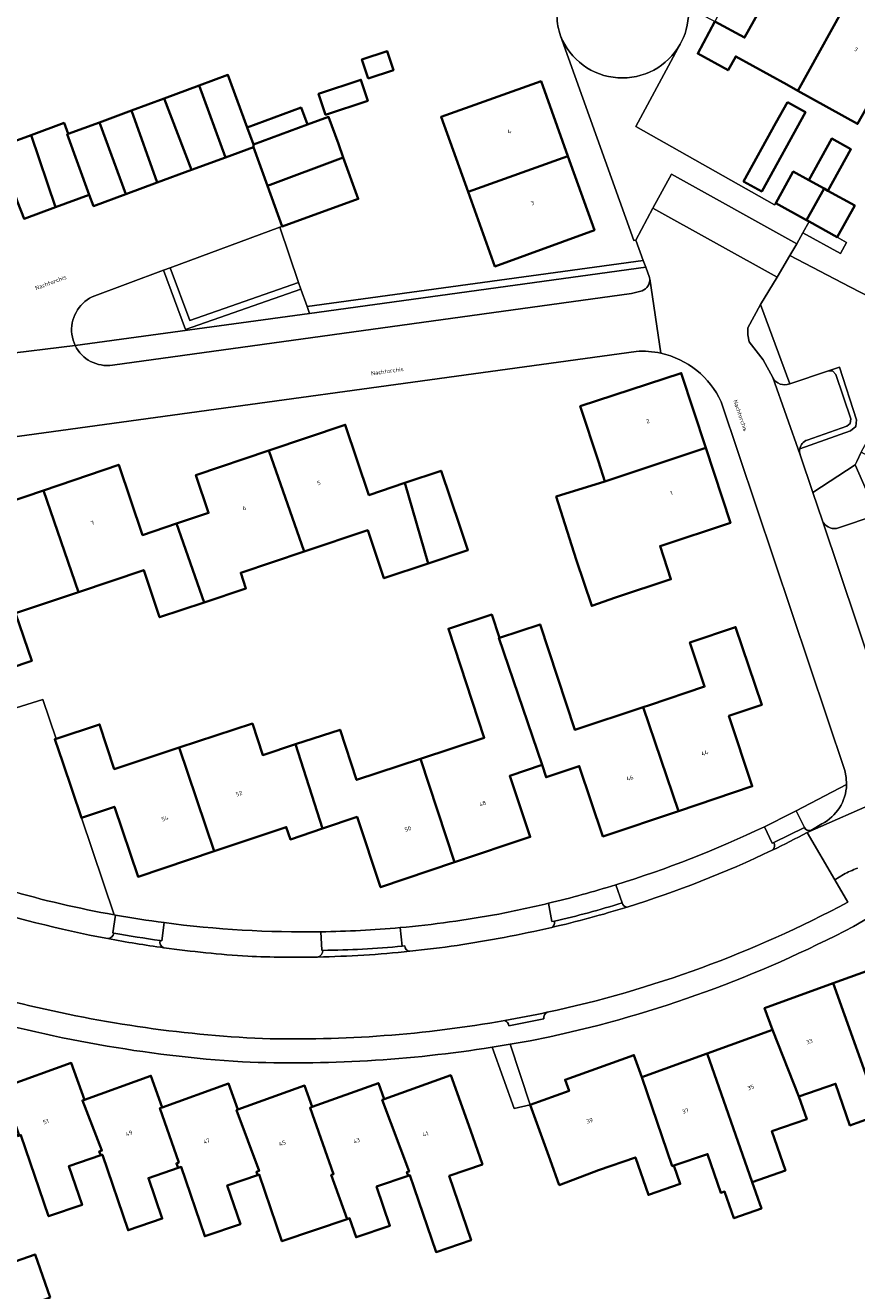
# Model space of a CAD drawing. Header units: metres. Extents: x 197700 to 204338, y 317132 to 325229.
# Tile 200 of 256: x 199468 to 199540, y 319418 to 319526. Entities that reach past the tile are written whole.
import ezdxf
from ezdxf.enums import TextEntityAlignment as Align

# ---------------------------------------------------------------- set-up
doc = ezdxf.new("R2010")
doc.units = ezdxf.units.M
for name, color, linetype, lineweight in [('B-WE-GR-BEPLANTING_CULTUUR_HEESTERS-GV', 90, 'Continuous', 18), ('B-WE-OG-BEBOUWING-GV', 7, 'Continuous', 35), ('B-WE-OG-BEBOUWING-T18', 10, 'Continuous', 18), ('B-WE-OG-TERREIN_CULTUURSCHEIDING-GV', 7, 'Continuous', 18), ('B-WE-OG-TERREIN_ERF-GV', 7, 'Continuous', 18), ('B-WE-OG-TOPOGRAFIE-T18', 10, 'Continuous', 18), ('B-WE-VH-VERHARDING_ASFALT-GV', 252, 'Continuous', 18), ('B-WE-VH-VERHARDING_BETONSTRAATSTEEN-GV', 252, 'Continuous', 18), ('B-WE-VH-VERHARDING_OPEN-GV', 252, 'Continuous', 18), ('B-WE-VH-VERHARDING_TEGEL-GV', 252, 'Continuous', 18)]:
    doc.layers.add(name, color=color, linetype=linetype, lineweight=lineweight)
doc.styles.add('NLCS-ISO-M200-T18', font='NLCS-ISO.ttf', dxfattribs={"height": 0.36})

msp = doc.modelspace()

# ---------------------------------------------------------------- linework, layer by layer
at = {"layer": 'B-WE-GR-BEPLANTING_CULTUUR_HEESTERS-GV'}
msp.add_lwpolyline([(199480.14, 319505.482), (199482.013, 319500.409), (199491.895, 319503.86), (199491.697, 319504.426), (199482.406, 319501.181), (199480.702, 319505.69)], close=True, dxfattribs=at)
for points in [[(199475.902, 319450.289), (199473.109, 319458.596), (199471.508, 319463.333), (199470.817, 319465.327), (199470.949, 319465.37), (199469.812, 319468.737), (199466.139, 319467.577), (199465.043, 319470.762), (199465.02, 319470.754), (199464.313, 319472.798), (199462.706, 319477.532), (199458.233, 319490.664), (199458.122, 319490.689), (199458.017, 319490.714)], [(199537.788, 319483.381), (199541.271, 319484.548), (199539.392, 319488.832), (199535.766, 319486.457), (199536.596, 319484.025)]]:
    msp.add_lwpolyline(points, dxfattribs=at)
for points in [[(199536.596, 319484.025, 0.3407304), (199537.788, 319483.381)], [(199466.833, 319452.41, 0.0260112), (199475.902, 319450.289)]]:
    msp.add_lwpolyline(points, format="xyb", dxfattribs=at)
at = {"layer": 'B-WE-OG-BEBOUWING-GV'}
for points in [[(199539.192, 319529.384), (199533.78, 319532.368), (199529.915, 319525.403), (199527.358, 319526.771), (199525.897, 319524.04), (199528.498, 319522.606), (199529.154, 319523.797), (199533.533, 319521.383), (199534.477, 319520.859)], [(199544.172, 319526.37), (199539.213, 319529.11), (199539.324, 319529.311), (199539.192, 319529.384), (199534.477, 319520.859), (199539.589, 319518.02), (199540.585, 319519.784), (199540.686, 319519.727), (199544.313, 319526.292)], [(199497.679, 319521.89), (199499.832, 319522.604), (199499.289, 319524.243), (199497.136, 319523.53)], [(199483.186, 319521.298), (199485.447, 319515.15), (199487.842, 319516.033), (199487.853, 319516.246), (199487.311, 319517.714), (199485.652, 319522.208)], [(199497.64, 319520.003), (199497.046, 319521.796), (199493.427, 319520.59), (199494.021, 319518.797)], [(199506.224, 319512.195), (199514.773, 319515.254), (199512.479, 319521.67), (199503.91, 319518.606)], [(199482.531, 319514.074), (199485.447, 319515.15), (199483.186, 319521.298), (199480.2, 319520.195)], [(199480.2, 319520.195), (199477.397, 319519.161), (199479.584, 319512.987), (199482.531, 319514.074)], [(199487.311, 319517.714), (199487.853, 319516.246), (199492.482, 319517.956), (199491.927, 319519.419)], [(199533.58, 319519.884), (199532.594, 319518.095), (199529.833, 319513.088), (199531.376, 319512.237), (199535.123, 319519.033)], [(199474.642, 319518.143), (199476.897, 319511.996), (199479.584, 319512.987), (199477.397, 319519.161)], [(199489.045, 319512.704), (199495.538, 319515.126), (199495.114, 319516.299), (199494.275, 319518.618), (199492.482, 319517.956), (199487.853, 319516.246), (199487.842, 319516.033)], [(199468.794, 319517.057), (199470.893, 319510.888), (199473.78, 319511.952), (199471.886, 319517.126), (199471.973, 319517.158), (199471.624, 319518.102)], [(199474.642, 319518.143), (199471.973, 319517.158), (199471.886, 319517.126), (199473.78, 319511.952), (199474.141, 319510.979), (199476.897, 319511.996)], [(199470.893, 319510.888), (199468.794, 319517.057), (199466.039, 319516.04), (199467.638, 319511.355), (199468.192, 319509.892)], [(199537.052, 319512.294), (199539.021, 319515.846), (199537.38, 319516.755), (199535.412, 319513.202), (199536.716, 319512.48)], [(199495.538, 319515.126), (199489.045, 319512.704), (199490.297, 319509.241), (199496.815, 319511.597)], [(199514.773, 319515.254), (199506.224, 319512.195), (199508.525, 319505.819), (199517.042, 319508.908)], [(199535.412, 319513.202), (199534.088, 319513.936), (199532.586, 319511.224), (199535.214, 319509.768), (199536.716, 319512.48)], [(199537.841, 319508.312), (199539.344, 319511.024), (199537.052, 319512.294), (199536.716, 319512.48), (199535.214, 319509.768), (199535.432, 319509.647)], [(199517.953, 319487.404), (199526.581, 319490.288), (199524.482, 319496.684), (199515.836, 319493.846), (199517.395, 319489.096)], [(199502.809, 319480.38), (199500.823, 319487.276), (199497.734, 319486.233), (199495.701, 319492.259), (199489.157, 319490.051), (199492.191, 319481.4), (199497.634, 319483.223), (199499.012, 319479.109)], [(199526.581, 319490.288), (199517.953, 319487.404), (199513.781, 319486.102), (199515.481, 319480.707), (199516.823, 319476.744), (199518.853, 319477.467), (199523.604, 319479.026), (199522.672, 319481.867), (199528.696, 319483.844)], [(199489.157, 319490.051), (199482.907, 319487.942), (199483.997, 319484.711), (199481.261, 319483.791), (199483.61, 319477.041), (199487.203, 319478.244), (199486.755, 319479.58), (199492.191, 319481.4)], [(199472.846, 319477.934), (199478.446, 319479.809), (199479.8, 319475.766), (199483.61, 319477.041), (199481.261, 319483.791), (199478.349, 319482.812), (199476.309, 319488.826), (199469.845, 319486.633)], [(199500.823, 319487.276), (199502.809, 319480.38), (199506.207, 319481.518), (199505.511, 319483.581), (199503.912, 319488.318)], [(199472.846, 319477.934), (199469.845, 319486.633), (199463.513, 319484.484), (199465.535, 319478.493), (199462.706, 319477.532), (199464.313, 319472.798), (199465.02, 319470.754), (199465.043, 319470.762), (199468.848, 319472.028), (199467.473, 319476.135)], [(199508.906, 319474.017), (199508.251, 319476.006), (199504.545, 319474.786), (199507.618, 319465.45), (199502.139, 319463.647), (199505.078, 319454.789), (199511.55, 319456.964), (199509.795, 319462.187), (199512.56, 319463.13), (199508.875, 319474.007)], [(199512.56, 319463.13), (199512.912, 319462.078), (199515.757, 319463.032), (199517.775, 319457.011), (199524.247, 319459.18), (199521.217, 319468.066), (199515.363, 319466.139), (199512.392, 319475.165), (199508.906, 319474.017), (199508.875, 319474.007)], [(199524.247, 319459.18), (199530.576, 319461.301), (199528.576, 319467.319), (199531.376, 319468.266), (199529.135, 319474.929), (199525.229, 319473.615), (199525.653, 319472.325), (199526.49, 319469.836), (199521.762, 319468.245), (199521.217, 319468.066)], [(199484.491, 319455.741), (199481.484, 319464.61), (199475.916, 319462.777), (199474.659, 319466.593), (199470.949, 319465.37), (199470.817, 319465.327), (199471.508, 319463.333), (199473.109, 319458.596), (199475.932, 319459.549), (199477.958, 319453.552)], [(199484.491, 319455.741), (199490.651, 319457.805), (199491.01, 319456.744), (199493.768, 319457.676), (199491.451, 319464.891), (199488.643, 319463.967), (199487.752, 319466.673), (199481.484, 319464.61)], [(199493.768, 319457.676), (199496.717, 319458.672), (199498.739, 319452.659), (199505.078, 319454.789), (199502.139, 319463.647), (199496.676, 319461.849), (199495.262, 319466.145), (199491.451, 319464.891)], [(199537.502, 319444.434), (199541.518, 319433.197), (199544.237, 319434.182), (199547.275, 319435.321), (199545.973, 319438.906), (199543.223, 319446.498)], [(199534.561, 319434.746), (199537.71, 319435.83), (199538.938, 319432.263), (199539.545, 319432.483), (199541.518, 319433.197), (199537.502, 319444.434), (199531.626, 319442.314), (199532.301, 319440.442)], [(199534.561, 319434.746), (199532.301, 319440.442), (199526.698, 319438.417), (199530.55, 319427.405), (199533.417, 319428.392), (199532.257, 319431.759), (199535.236, 319432.784)], [(199514.024, 319427.153), (199517.411, 319428.417), (199520.563, 319429.525), (199521.668, 319426.313), (199524.395, 319427.252), (199523.855, 319428.82), (199523.719, 319428.773), (199521.102, 319436.395), (199520.427, 319438.278), (199514.541, 319436.167), (199514.882, 319435.216), (199511.559, 319434.025), (199513.247, 319429.318)], [(199521.102, 319436.395), (199523.719, 319428.773), (199523.855, 319428.82), (199526.74, 319429.813), (199527.885, 319426.487), (199528.203, 319426.597), (199528.992, 319424.308), (199531.351, 319425.143), (199530.55, 319427.405), (199526.698, 319438.417)], [(199467.617, 319431.33), (199467.929, 319431.436), (199470.289, 319424.484), (199473.16, 319425.459), (199472.034, 319428.779), (199474.755, 319429.703), (199474.635, 319430.028), (199474.855, 319430.11), (199473.198, 319434.395), (199473.365, 319434.463), (199472.237, 319437.608), (199466.533, 319435.572), (199466.364, 319435.517), (199467.739, 319431.48), (199467.583, 319431.423)], [(199474.755, 319429.703), (199474.908, 319429.755), (199477.102, 319423.289), (199480.026, 319424.282), (199478.848, 319427.754), (199481.386, 319428.615), (199481.243, 319429.01), (199481.45, 319429.087), (199479.834, 319433.737), (199480.022, 319433.805), (199479.059, 319436.52), (199473.365, 319434.463), (199473.198, 319434.395), (199474.855, 319430.11), (199474.635, 319430.028)], [(199507.474, 319428.913), (199506.426, 319431.843), (199504.742, 319436.551), (199499.04, 319434.511), (199498.868, 319434.45), (199501.179, 319428.326), (199500.985, 319428.258), (199501.103, 319427.944), (199501.25, 319427.994), (199501.615, 319426.918), (199503.491, 319421.411), (199506.488, 319422.432), (199504.612, 319427.939)], [(199480.022, 319433.805), (199479.834, 319433.737), (199481.45, 319429.087), (199481.243, 319429.01), (199481.386, 319428.615), (199481.656, 319428.707), (199483.673, 319422.768), (199486.725, 319423.805), (199485.598, 319427.122), (199488.201, 319428.006), (199488.103, 319428.275), (199488.328, 319428.358), (199486.393, 319433.573), (199486.512, 319433.62), (199485.714, 319435.843)], [(199492.876, 319433.838), (199492.216, 319435.673), (199486.512, 319433.62), (199486.393, 319433.573), (199488.328, 319428.358), (199488.103, 319428.275), (199488.201, 319428.006), (199488.345, 319428.055), (199490.283, 319422.346), (199495.871, 319424.244), (199494.506, 319428.019), (199494.701, 319428.094), (199492.693, 319433.772)], [(199499.04, 319434.511), (199498.542, 319435.885), (199492.876, 319433.838), (199492.693, 319433.772), (199494.701, 319428.094), (199494.506, 319428.019), (199495.871, 319424.244), (199496.078, 319424.314), (199496.629, 319422.691), (199499.531, 319423.676), (199498.394, 319427.023), (199501.103, 319427.944), (199500.985, 319428.258), (199501.179, 319428.326), (199498.868, 319434.45)], [(199470.426, 319417.516), (199469.138, 319421.217), (199462.343, 319418.848), (199462.477, 319418.716), (199463.776, 319415.07)]]:
    msp.add_lwpolyline(points, close=True, dxfattribs=at)
at = {"layer": 'B-WE-OG-TERREIN_CULTUURSCHEIDING-GV'}
for points in [[(199534.662, 319489.692), (199535.766, 319486.457), (199539.392, 319488.832), (199539.522, 319489.107), (199539.9, 319489.904), (199541.352, 319492.55), (199542.801, 319495.177), (199544.248, 319497.799), (199545.696, 319500.421), (199544.37, 319501.164), (199541.743, 319502.614), (199538.926, 319504.071), (199533.797, 319506.753), (199532.706, 319504.883), (199531.28, 319502.54), (199533.779, 319495.761), (199537.097, 319496.871), (199538.051, 319497.19), (199539.511, 319492.676), (199539.429, 319492.11), (199538.976, 319491.735), (199534.635, 319490.195)], [(199491.895, 319503.86), (199482.013, 319500.409), (199480.14, 319505.482), (199474.014, 319503.214)], [(199472.288, 319500), (199472.387, 319499.507), (199472.561, 319499.037), (199492.648, 319501.789), (199492.438, 319502.366), (199491.895, 319503.86)], [(199534.635, 319490.195), (199538.976, 319491.735), (199539.429, 319492.11), (199539.511, 319492.676), (199538.051, 319497.19), (199537.097, 319496.871), (199537.465, 319496.843), (199537.737, 319496.558), (199539.02, 319492.77), (199538.962, 319492.372), (199538.666, 319492.127), (199535.272, 319490.947)]]:
    msp.add_lwpolyline(points, dxfattribs=at)
for points in [[(199474.014, 319503.214, 0.3154242), (199472.288, 319500)], [(199534.635, 319490.195, 0.1258617), (199534.662, 319489.692)], [(199535.272, 319490.947, 0.2596128), (199534.635, 319490.195)]]:
    msp.add_lwpolyline(points, format="xyb", dxfattribs=at)
at = {"layer": 'B-WE-OG-TERREIN_ERF-GV'}
for points in [[(199556.055, 319522.398), (199559.506, 319529.629), (199548.966, 319535.398), (199545.375, 319528.985), (199532.366, 319536.132), (199527.358, 319526.771), (199529.915, 319525.403), (199533.78, 319532.368), (199539.192, 319529.384), (199539.324, 319529.311), (199539.213, 319529.11), (199544.172, 319526.37), (199545.254, 319528.327), (199550.655, 319525.362)], [(199497.679, 319521.89), (199497.136, 319523.53), (199499.289, 319524.243), (199499.832, 319522.604)], [(199497.046, 319521.796), (199497.64, 319520.003), (199494.021, 319518.797), (199493.427, 319520.59)], [(199506.224, 319512.195), (199503.91, 319518.606), (199512.479, 319521.67), (199514.773, 319515.254), (199517.042, 319508.908), (199508.525, 319505.819)], [(199529.833, 319513.088), (199532.594, 319518.095), (199533.58, 319519.884), (199535.123, 319519.033), (199531.376, 319512.237)], [(199521.451, 319505.735), (199521.238, 319506.311), (199492.438, 319502.366), (199492.648, 319501.789)], [(199517.953, 319487.404), (199517.395, 319489.096), (199515.836, 319493.846), (199524.482, 319496.684), (199526.581, 319490.288), (199528.696, 319483.844), (199522.672, 319481.867), (199523.604, 319479.026), (199518.853, 319477.467), (199516.823, 319476.744), (199515.481, 319480.707), (199513.781, 319486.102)]]:
    msp.add_lwpolyline(points, close=True, dxfattribs=at)
for points in [[(199514.152, 319525.542, -0.0772928), (199513.834, 319527.258)], [(199525.088, 319527.96, -0.1392729), (199524.52, 319525.065)], [(199522.733, 319498.384, 0.0716653), (199520.63, 319498.537)], [(199527.903, 319494.216, 0.2359738), (199522.733, 319498.384)], [(199531.612, 319457.84, 0.0081169), (199534.325, 319459.19)], [(199518.87, 319452.858, 0.0365134), (199531.612, 319457.84)], [(199513.106, 319451.277, 0.0158337), (199518.87, 319452.858)], [(199508.853, 319450.359, 0.0115725), (199513.106, 319451.277)], [(199476.035, 319450.265, 0.0117002), (199480.19, 319449.624)], [(199500.397, 319449.197, 0.023396), (199508.853, 319450.359)], [(199480.19, 319449.624, 0.0368276), (199493.612, 319448.84)], [(199493.612, 319448.84, 0.0186738), (199500.397, 319449.197)], [(199539.237, 319449.303, -0.0680689), (199513.236, 319439.851)], [(199486.892, 319437.696, -0.0550962), (199462.425, 319442.03)], [(199508.278, 319438.952, -0.0489998), (199486.892, 319437.696)]]:
    msp.add_lwpolyline(points, format="xyb", dxfattribs=at)
for points in [[(199539.589, 319518.02), (199534.477, 319520.859), (199533.533, 319521.383), (199529.154, 319523.797), (199528.498, 319522.606), (199525.897, 319524.04), (199527.358, 319526.771), (199525.088, 319527.96)], [(199466.039, 319516.04), (199468.794, 319517.057), (199471.624, 319518.102), (199471.973, 319517.158), (199474.642, 319518.143), (199477.397, 319519.161), (199480.2, 319520.195), (199483.186, 319521.298), (199485.652, 319522.208), (199487.311, 319517.714), (199491.927, 319519.419), (199492.482, 319517.956), (199494.275, 319518.618), (199495.114, 319516.299), (199495.538, 319515.126), (199496.815, 319511.597), (199490.297, 319509.241), (199490.107, 319509.171), (199491.697, 319504.426), (199491.895, 319503.86), (199492.438, 319502.366), (199521.238, 319506.311), (199520.592, 319508.062), (199520.415, 319508.024), (199514.152, 319525.542)], [(199524.52, 319525.065), (199524.393, 319524.828), (199520.609, 319517.783), (199532.483, 319511.088), (199532.586, 319511.224), (199534.088, 319513.936), (199535.412, 319513.202), (199537.38, 319516.755), (199539.021, 319515.846), (199537.052, 319512.294), (199539.344, 319511.024), (199537.841, 319508.312), (199538.654, 319507.862), (199538.127, 319506.909), (199534.902, 319508.692), (199534.384, 319507.758), (199533.797, 319506.753), (199538.926, 319504.071), (199541.743, 319502.614)], [(199520.63, 319498.537), (199466.979, 319491.17)], [(199546.962, 319496.301), (199545.515, 319493.679), (199542.801, 319495.177), (199541.352, 319492.55), (199544.07, 319491.059), (199542.618, 319488.413), (199539.9, 319489.904), (199539.522, 319489.107), (199539.392, 319488.832), (199541.271, 319484.548), (199541.717, 319484.697), (199545.396, 319473.735)], [(199534.325, 319459.19), (199538.65, 319461.439), (199538.621, 319462.049), (199538.498, 319462.649), (199527.903, 319494.216)], [(199463.513, 319484.484), (199469.845, 319486.633), (199476.309, 319488.826), (199478.349, 319482.812), (199481.261, 319483.791), (199483.997, 319484.711), (199482.907, 319487.942), (199489.157, 319490.051), (199495.701, 319492.259), (199497.734, 319486.233), (199500.823, 319487.276), (199503.912, 319488.318), (199505.511, 319483.581), (199506.207, 319481.518), (199502.809, 319480.38), (199499.012, 319479.109), (199497.634, 319483.223), (199492.191, 319481.4), (199486.755, 319479.58), (199487.203, 319478.244), (199483.61, 319477.041), (199479.8, 319475.766), (199478.446, 319479.809), (199472.846, 319477.934), (199467.473, 319476.135), (199468.848, 319472.028), (199465.043, 319470.762)], [(199466.139, 319467.577), (199469.812, 319468.737), (199470.949, 319465.37), (199474.659, 319466.593), (199475.916, 319462.777), (199481.484, 319464.61), (199487.752, 319466.673), (199488.643, 319463.967), (199491.451, 319464.891), (199495.262, 319466.145), (199496.676, 319461.849), (199502.139, 319463.647), (199507.618, 319465.45), (199504.545, 319474.786), (199508.251, 319476.006), (199508.906, 319474.017), (199512.392, 319475.165), (199515.363, 319466.139), (199521.217, 319468.066), (199521.762, 319468.245), (199526.49, 319469.836), (199525.653, 319472.325), (199525.229, 319473.615), (199529.135, 319474.929), (199531.376, 319468.266), (199528.576, 319467.319), (199530.576, 319461.301), (199524.247, 319459.18), (199517.775, 319457.011), (199515.757, 319463.032), (199512.912, 319462.078), (199512.56, 319463.13), (199509.795, 319462.187), (199511.55, 319456.964), (199505.078, 319454.789), (199498.739, 319452.659), (199496.717, 319458.672), (199493.768, 319457.676), (199491.01, 319456.744), (199490.651, 319457.805), (199484.491, 319455.741), (199477.958, 319453.552), (199475.932, 319459.549), (199473.109, 319458.596), (199475.902, 319450.289), (199476.035, 319450.265)], [(199548.916, 319449.862), (199547.693, 319451.544), (199546.931, 319452.479), (199546.023, 319453.272), (199539.237, 319449.303)], [(199539.545, 319432.483), (199538.938, 319432.263), (199537.71, 319435.83), (199534.561, 319434.746), (199535.236, 319432.784), (199532.257, 319431.759), (199533.417, 319428.392), (199530.55, 319427.405), (199531.351, 319425.143), (199528.992, 319424.308), (199528.203, 319426.597), (199527.885, 319426.487), (199526.74, 319429.813), (199523.855, 319428.82), (199524.395, 319427.252), (199521.668, 319426.313), (199520.563, 319429.525), (199517.411, 319428.417), (199514.024, 319427.153), (199513.247, 319429.318), (199511.559, 319434.025), (199514.882, 319435.216), (199514.541, 319436.167), (199520.427, 319438.278), (199521.102, 319436.395), (199526.698, 319438.417), (199532.301, 319440.442), (199531.626, 319442.314), (199537.502, 319444.434), (199543.223, 319446.498)], [(199513.236, 319439.851), (199511.536, 319439.516), (199509.832, 319439.208), (199511.559, 319434.025), (199510.171, 319433.718), (199508.278, 319438.952)], [(199466.533, 319435.572), (199472.237, 319437.608), (199473.365, 319434.463), (199479.059, 319436.52), (199480.022, 319433.805), (199485.714, 319435.843), (199486.512, 319433.62), (199492.216, 319435.673), (199492.876, 319433.838), (199498.542, 319435.885), (199499.04, 319434.511), (199504.742, 319436.551), (199506.426, 319431.843), (199507.474, 319428.913), (199504.612, 319427.939), (199506.488, 319422.432), (199503.491, 319421.411), (199501.615, 319426.918), (199501.25, 319427.994), (199501.103, 319427.944), (199498.394, 319427.023), (199499.531, 319423.676), (199496.629, 319422.691), (199496.078, 319424.314), (199495.871, 319424.244), (199490.283, 319422.346), (199488.345, 319428.055), (199488.201, 319428.006), (199485.598, 319427.122), (199486.725, 319423.805), (199483.673, 319422.768), (199481.656, 319428.707), (199481.386, 319428.615), (199478.848, 319427.754), (199480.026, 319424.282), (199477.102, 319423.289), (199474.908, 319429.755), (199474.755, 319429.703), (199472.034, 319428.779), (199473.16, 319425.459), (199470.289, 319424.484), (199467.929, 319431.436)], [(199462.343, 319418.848), (199469.138, 319421.217), (199470.426, 319417.516)]]:
    msp.add_lwpolyline(points, dxfattribs=at)
at = {"layer": 'B-WE-VH-VERHARDING_ASFALT-GV'}
for points in [[(199548.003, 319462.941), (199535.285, 319457.334), (199537.655, 319453.301), (199538.377, 319453.744)], [(199538.765, 319451.382), (199537.655, 319453.301), (199535.285, 319457.334)]]:
    msp.add_lwpolyline(points, dxfattribs=at)
for points in [[(199535.285, 319457.334, -0.0092026), (199532.288, 319455.831)], [(199532.288, 319455.831, -0.0364711), (199519.859, 319450.959)], [(199538.377, 319453.744, -0.0458878), (199539.575, 319454.274)], [(199475.357, 319448.257, -0.0314072), (199463.141, 319451.355)], [(199513.007, 319441.945, 0.0701959), (199538.765, 319451.382)], [(199519.859, 319450.959, -0.0181977), (199513.401, 319449.213)], [(199513.401, 319449.213, -0.011406), (199509.311, 319448.364)], [(199480.168, 319447.475, -0.0120416), (199475.357, 319448.257)], [(199509.311, 319448.364, -0.0215551), (199501.23, 319447.17)], [(199487.365, 319446.747, -0.0180332), (199480.168, 319447.475)], [(199493.34, 319446.68, -0.0155723), (199487.365, 319446.747)], [(199501.23, 319447.17, -0.0208157), (199493.34, 319446.68)], [(199467.378, 319442.826, 0.0499552), (199488.622, 319439.697)], [(199509.38, 319441.238, 0.0080653), (199513.007, 319441.945)], [(199488.622, 319439.697, 0.0502264), (199509.38, 319441.238)]]:
    msp.add_lwpolyline(points, format="xyb", dxfattribs=at)
at = {"layer": 'B-WE-VH-VERHARDING_BETONSTRAATSTEEN-GV'}
for points in [[(199474.014, 319503.214), (199480.14, 319505.482), (199480.702, 319505.69), (199490.107, 319509.171), (199490.297, 319509.241), (199489.045, 319512.704), (199487.842, 319516.033), (199485.447, 319515.15), (199482.531, 319514.074), (199479.584, 319512.987), (199476.897, 319511.996), (199474.141, 319510.979), (199473.78, 319511.952), (199470.893, 319510.888), (199468.192, 319509.892)], [(199542.76, 319465.667), (199541.036, 319470.737), (199541.027, 319470.764), (199536.596, 319484.025), (199535.766, 319486.457), (199534.662, 319489.692), (199532.343, 319496.292), (199531.512, 319497.808), (199530.31, 319499.357), (199530.178, 319499.948), (199530.196, 319500.554), (199531.28, 319502.54), (199532.706, 319504.883), (199522.053, 319510.8), (199520.592, 319508.062), (199521.238, 319506.311), (199521.451, 319505.735), (199521.772, 319504.855), (199521.781, 319504.795), (199521.786, 319504.735), (199522.733, 319498.384)], [(199522.733, 319498.384), (199521.786, 319504.735)], [(199521.131, 319503.732), (199520.227, 319503.491), (199475.773, 319497.362)], [(199466.413, 319500), (199466.35, 319499.085), (199466.009, 319498.236), (199472.561, 319499.037), (199472.387, 319499.507), (199472.288, 319500)], [(199472.561, 319499.037), (199466.009, 319498.236), (199466.979, 319491.17), (199520.63, 319498.537)], [(199527.903, 319494.216), (199538.498, 319462.649), (199538.621, 319462.049), (199538.65, 319461.439)], [(199536.52, 319458.073), (199535.599, 319457.522), (199535.285, 319457.334), (199548.003, 319462.941)], [(199535.038, 319457.779), (199534.325, 319459.19)], [(199531.612, 319457.84), (199532.269, 319456.427), (199532.41, 319456.486), (199535.038, 319457.779)], [(199535.038, 319457.779), (199532.41, 319456.486)], [(199535.285, 319457.334), (199535.599, 319457.522)], [(199519.421, 319451.32), (199518.87, 319452.858)], [(199513.106, 319451.277), (199513.414, 319449.712), (199513.616, 319449.759), (199513.622, 319449.736)], [(199476.035, 319450.265), (199475.802, 319448.757), (199475.891, 319448.735)], [(199479.853, 319448.081), (199479.991, 319448.073), (199480.19, 319449.624)], [(199500.593, 319447.615), (199500.397, 319449.197)], [(199493.612, 319448.84), (199493.694, 319447.255), (199493.786, 319447.251)], [(199500.807, 319447.636), (199500.593, 319447.615)], [(199509.715, 319440.789), (199512.727, 319441.387)]]:
    msp.add_lwpolyline(points, dxfattribs=at)
for points in [[(199521.786, 319504.735, -0.32997), (199521.131, 319503.732)], [(199472.288, 319500, -0.3154242), (199474.014, 319503.214)], [(199475.773, 319497.362, -0.3242423), (199472.561, 319499.037)], [(199520.63, 319498.537, -0.0716653), (199522.733, 319498.384)], [(199522.733, 319498.384, -0.2359738), (199527.903, 319494.216)], [(199538.65, 319461.439, -0.2728737), (199536.52, 319458.073)], [(199534.325, 319459.19, -0.0081169), (199531.612, 319457.84)], [(199535.599, 319457.522, -0.3851869), (199535.038, 319457.779)], [(199532.288, 319455.831, 0.0092026), (199535.285, 319457.334)], [(199532.41, 319456.486, -0.4041164), (199532.288, 319455.831)], [(199518.87, 319452.858, -0.0158337), (199513.106, 319451.277)], [(199519.421, 319451.32, -0.0192439), (199513.622, 319449.736)], [(199513.622, 319449.736, 0.0192439), (199519.421, 319451.32)], [(199519.859, 319450.959, -0.3536909), (199519.421, 319451.32)], [(199480.19, 319449.624, -0.0117002), (199476.035, 319450.265)], [(199513.401, 319449.213, 0.0181977), (199519.859, 319450.959)], [(199500.397, 319449.197, -0.0186738), (199493.612, 319448.84)], [(199513.622, 319449.736, -0.3288454), (199513.401, 319449.213)], [(199475.891, 319448.735, -0.3580438), (199475.357, 319448.257)], [(199475.357, 319448.257, 0.0120416), (199480.168, 319447.475)], [(199479.853, 319448.081, -0.0079436), (199475.891, 319448.735)], [(199475.891, 319448.735, 0.0079436), (199479.853, 319448.081)], [(199480.168, 319447.475, -0.4007795), (199479.853, 319448.081)], [(199493.786, 319447.251, -0.3608524), (199493.34, 319446.68)], [(199493.34, 319446.68, 0.0208157), (199501.23, 319447.17)], [(199500.593, 319447.615, -0.0217665), (199493.786, 319447.251)], [(199493.786, 319447.251, 0.0217665), (199500.593, 319447.615)], [(199501.23, 319447.17, -0.4086324), (199500.807, 319447.636)], [(199513.007, 319441.945, -0.0080653), (199509.38, 319441.238)], [(199512.727, 319441.387, -0.3782225), (199513.007, 319441.945)], [(199509.38, 319441.238, -0.2817186), (199509.715, 319440.789)]]:
    msp.add_lwpolyline(points, format="xyb", dxfattribs=at)
at = {"layer": 'B-WE-VH-VERHARDING_OPEN-GV'}
for points in [[(199537.841, 319508.312), (199535.432, 319509.647), (199534.902, 319508.692), (199538.127, 319506.909), (199538.654, 319507.862)], [(199480.702, 319505.69), (199482.406, 319501.181), (199491.697, 319504.426), (199490.107, 319509.171)], [(199508.278, 319438.952), (199510.171, 319433.718), (199511.559, 319434.025), (199509.832, 319439.208)]]:
    msp.add_lwpolyline(points, close=True, dxfattribs=at)
at = {"layer": 'B-WE-VH-VERHARDING_TEGEL-GV'}
for points in [[(199513.834, 319527.258, 0.0772928), (199514.152, 319525.542)], [(199524.52, 319525.065, 0.1392729), (199525.088, 319527.96)], [(199524.393, 319524.828, -0.6296223), (199514.152, 319525.542)], [(199514.152, 319525.542, 0.6296223), (199524.393, 319524.828)], [(199521.131, 319503.732, 0.32997), (199521.786, 319504.735)], [(199472.561, 319499.037, 0.3242423), (199475.773, 319497.362)], [(199533.779, 319495.761, -0.3953768), (199532.343, 319496.292)], [(199532.343, 319496.292, 0.3953768), (199533.779, 319495.761)], [(199534.662, 319489.692, -0.1258617), (199534.635, 319490.195)], [(199534.635, 319490.195, -0.2596128), (199535.272, 319490.947)], [(199537.788, 319483.381, -0.3407304), (199536.596, 319484.025)], [(199536.52, 319458.073, 0.2728737), (199538.65, 319461.439)], [(199531.612, 319457.84, -0.0365134), (199518.87, 319452.858)], [(199535.038, 319457.779, 0.3851869), (199535.599, 319457.522)], [(199519.859, 319450.959, 0.0364711), (199532.288, 319455.831)], [(199532.288, 319455.831, 0.4041164), (199532.41, 319456.486)], [(199539.575, 319454.274, 0.0458878), (199538.377, 319453.744)], [(199475.902, 319450.289, -0.0260112), (199466.833, 319452.41)], [(199463.141, 319451.355, 0.0314072), (199475.357, 319448.257)], [(199513.106, 319451.277, -0.0115725), (199508.853, 319450.359)], [(199538.765, 319451.382, -0.0701959), (199513.007, 319441.945)], [(199519.421, 319451.32, 0.3536909), (199519.859, 319450.959)], [(199508.853, 319450.359, -0.023396), (199500.397, 319449.197)], [(199493.612, 319448.84, -0.0368276), (199480.19, 319449.624)], [(199509.311, 319448.364, 0.011406), (199513.401, 319449.213)], [(199513.236, 319439.851, 0.0680689), (199539.237, 319449.303)], [(199513.401, 319449.213, 0.3288454), (199513.622, 319449.736)], [(199475.357, 319448.257, 0.3580438), (199475.891, 319448.735)], [(199479.853, 319448.081, 0.4007795), (199480.168, 319447.475)], [(199501.23, 319447.17, 0.0215551), (199509.311, 319448.364)], [(199480.168, 319447.475, 0.0180332), (199487.365, 319446.747)], [(199487.365, 319446.747, 0.0155723), (199493.34, 319446.68)], [(199493.34, 319446.68, 0.3608524), (199493.786, 319447.251)], [(199500.807, 319447.636, 0.4086324), (199501.23, 319447.17)], [(199488.622, 319439.697, -0.0499552), (199467.378, 319442.826)], [(199462.425, 319442.03, 0.0550962), (199486.892, 319437.696)], [(199513.007, 319441.945, 0.3782225), (199512.727, 319441.387)], [(199509.38, 319441.238, -0.0502264), (199488.622, 319439.697)], [(199509.715, 319440.789, 0.2817186), (199509.38, 319441.238)], [(199486.892, 319437.696, 0.0489998), (199508.278, 319438.952)]]:
    msp.add_lwpolyline(points, format="xyb", dxfattribs=at)
for points in [[(199514.152, 319525.542), (199520.415, 319508.024), (199520.592, 319508.062), (199522.053, 319510.8), (199523.666, 319513.717), (199534.384, 319507.758), (199534.902, 319508.692), (199535.432, 319509.647), (199535.214, 319509.768), (199532.586, 319511.224)], [(199532.586, 319511.224), (199532.483, 319511.088), (199520.609, 319517.783), (199524.393, 319524.828)], [(199524.393, 319524.828), (199524.52, 319525.065)], [(199521.786, 319504.735), (199521.781, 319504.795), (199521.772, 319504.855), (199521.451, 319505.735), (199492.648, 319501.789), (199472.561, 319499.037)], [(199475.773, 319497.362), (199520.227, 319503.491), (199521.131, 319503.732)], [(199533.779, 319495.761), (199531.28, 319502.54), (199530.196, 319500.554), (199530.178, 319499.948), (199530.31, 319499.357), (199531.512, 319497.808), (199532.343, 319496.292)], [(199535.272, 319490.947), (199538.666, 319492.127), (199538.962, 319492.372), (199539.02, 319492.77), (199537.737, 319496.558), (199537.465, 319496.843), (199537.097, 319496.871), (199533.779, 319495.761)], [(199532.343, 319496.292), (199534.662, 319489.692)], [(199545.396, 319473.735), (199541.717, 319484.697), (199541.271, 319484.548), (199537.788, 319483.381)], [(199536.596, 319484.025), (199541.027, 319470.764)], [(199538.65, 319461.439), (199534.325, 319459.19), (199535.038, 319457.779)], [(199532.41, 319456.486), (199532.269, 319456.427), (199531.612, 319457.84)], [(199535.599, 319457.522), (199536.52, 319458.073)], [(199538.377, 319453.744), (199537.655, 319453.301), (199538.765, 319451.382)], [(199539.237, 319449.303), (199546.023, 319453.272)], [(199518.87, 319452.858), (199519.421, 319451.32)], [(199513.616, 319449.759), (199513.414, 319449.712), (199513.106, 319451.277)], [(199475.891, 319448.735), (199475.802, 319448.757), (199476.035, 319450.265), (199475.902, 319450.289)], [(199480.19, 319449.624), (199479.991, 319448.073), (199479.853, 319448.081)], [(199500.397, 319449.197), (199500.593, 319447.615), (199500.807, 319447.636)], [(199513.622, 319449.736), (199513.616, 319449.759)], [(199493.786, 319447.251), (199493.694, 319447.255), (199493.612, 319448.84)], [(199512.727, 319441.387), (199509.715, 319440.789)], [(199508.278, 319438.952), (199509.832, 319439.208)], [(199509.832, 319439.208), (199511.536, 319439.516), (199513.236, 319439.851)]]:
    msp.add_lwpolyline(points, dxfattribs=at)
msp.add_lwpolyline([(199534.384, 319507.758), (199523.666, 319513.717), (199522.053, 319510.8), (199532.706, 319504.883), (199533.797, 319506.753)], close=True, dxfattribs=at)

# ---------------------------------------------------------------- texts
at = {"layer": 'B-WE-OG-BEBOUWING-T18', "style": 'NLCS-ISO-M200-T18'}
for s, rotation, p in [('3', 331.1, (199539.45, 319524.409)), ('4', 19.6, (199509.768, 319517.37)), ('3', 19.9, (199511.75, 319511.244)), ('2', 18.1, (199521.625, 319492.56)), ('5', 18.6, (199493.447, 319487.277)), ('1', 18.1, (199523.645, 319486.406)), ('6', 18.6, (199487.057, 319485.121)), ('7', 18.7, (199474.061, 319483.84)), ('44', 18.5, (199526.504, 319464.155)), ('46', 18.5, (199520.097, 319462.008)), ('52', 18.5, (199486.606, 319460.668)), ('48', 18.5, (199507.472, 319459.813)), ('54', 18.5, (199480.259, 319458.541)), ('50', 18.5, (199501.067, 319457.661)), ('33', 19.8, (199535.46, 319439.445)), ('35', 19.8, (199530.439, 319435.516)), ('37', 19.8, (199524.84, 319433.492)), ('51', 19.6, (199470.067, 319432.586)), ('39', 19.7, (199516.639, 319432.67)), ('49', 19.8, (199477.174, 319431.586)), ('41', 19.6, (199502.577, 319431.528)), ('47', 19.7, (199483.818, 319430.916)), ('45', 19.7, (199490.322, 319430.74)), ('43', 19.8, (199496.671, 319430.956))]:
    msp.add_text(s, height=0.36, rotation=rotation, dxfattribs=at).set_placement(p, align=Align.MIDDLE)
at = {"layer": 'B-WE-OG-TOPOGRAFIE-T18', "style": 'NLCS-ISO-M200-T18'}
for rotation, p in [(20.3, (199470.482, 319504.434)), (7.8, (199499.309, 319496.846)), (288.8, (199529.557, 319493.047))]:
    msp.add_text('Nachtorchis', height=0.36, rotation=rotation, dxfattribs=at).set_placement(p, align=Align.MIDDLE)

doc.saveas('drawing.dxf')
